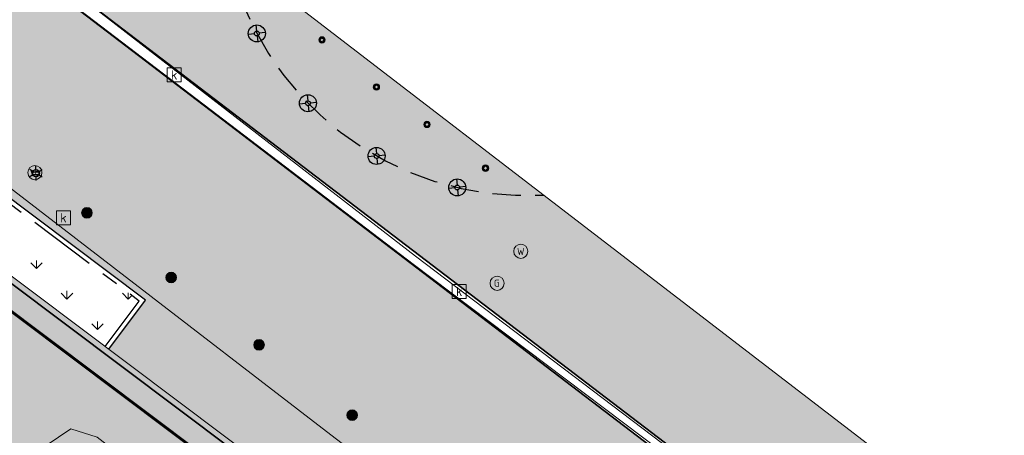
# Model space of a CAD drawing. Header units: metres. Extents: x 187916 to 189411, y 333285 to 334910.
# Tile 244 of 256: x 188825 to 188843, y 334220 to 334227. Entities that reach past the tile are written whole.
import ezdxf
from ezdxf.enums import TextEntityAlignment as Align

# ---------------------------------------------------------------- set-up
doc = ezdxf.new("R2010")
doc.units = ezdxf.units.M
doc.linetypes.add('DASHED', pattern=[0.75, 0.5, -0.25])
doc.linetypes.add('VH-OPSLUITBAND_80X200', pattern=[14, 8, -2, 2, -2])
for name, color, linetype, lineweight in [('B-ME-IE-MEUBILAIR_WEGMEUBILAIR-S', 253, 'Continuous', 18), ('B-ME-IE-MEUBILAIR_WEGMEUBILAIR_LICHTMAST-S', 253, 'Continuous', 25), ('B-ME-IE-MEUBILAIR_WEGMEUBILAIR_PAAL-S', 253, 'Continuous', 18), ('B-ME-OG-BEBOUWING_HOOFDGEBOUW-G', 253, 'Continuous', 18), ('B-ME-RI-HWA_KOLK-S', 253, 'Continuous', 25), ('B-ME-VH-VERHARDING_ASFALT-G', 253, 'Continuous', 18), ('B-ME-VH-VERHARDING_BETONSTRAATSTEEN-G', 253, 'Continuous', 18), ('B-WE-IE-MEUBILAIR_WEGMEUBILAIR_PAAL-S-200', 253, 'Continuous', 18), ('N-WE-GR-VAKBEPLANTING-A', 94, 'Continuous', 5), ('N-WE-GW-WATERGANG_GRACHT-A', 141, 'Continuous', 35), ('N-WE-IE-MEUBILAIR_WEGMEUBILAIR_PAAL-S-200', 7, 'Continuous', 25), ('N-WE-IE-TERREINAFSCHEIDING_KUNSTMATIGE_BALUSTRADE-G', 120, 'KG-OG-SO', 35), ('N-WE-OG-BEBOUWING-G', 7, 'Continuous', 25), ('N-WE-VH-GOOT-G', 170, 'Continuous', 35), ('N-WE-VH-HARDSTEEN-A', 252, 'Continuous', 18), ('N-WE-VH-HARDSTEEN-G', 7, 'Continuous', 18), ('N-WE-VH-KANTOPSLUITING_NATUURSTEEN BAND_80X200-G', 150, 'VH-OPSLUITBAND_80X200', 25), ('N-WE-VH-KANTOPSLUITING_NATUURSTEEN VOORKANTBAND-G', 7, 'Continuous', 25), ('N-WE-VH-NATUURSTEEN_MERGEL-G', 40, 'Continuous', 18)]:
    doc.layers.add(name, color=color, linetype=linetype, lineweight=lineweight)
doc.layers.add('N-WE-VH-VERHARDING_STRAATBAKSTEEN_WF_KEPER-A', color=7, linetype='Continuous', lineweight=18, true_color=0xcc4f19)
doc.styles.add('NLCS-ISO', font='NLCS-ISO.ttf')
doc.linetypes.add('KG-OG-SO', pattern='A,5.5,-1.5,[2,NLCS.SHX,S=0.5,R=0,X=0,Y=0],-1.5', length=8.5)

# ---------------------------------------------------------------- blocks, each defined once
blk = doc.blocks.new('SIE-WEG_PAAL_CONISCH-SO')
for p, q in [((-0.5200004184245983, 0.5423931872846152), (-0.1450004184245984, 0.1548931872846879)), ((0.5424995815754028, 0.5148931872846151), (0.1549995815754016, 0.1423931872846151)), ((-0.1525004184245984, -0.1501068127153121), (-0.5400004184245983, -0.5201068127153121)), ((0.1474995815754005, -0.1501068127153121), (0.5199995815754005, -0.540106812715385))]:
    blk.add_line(p, q)
for centre, radius in [((-7.998943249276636e-07, -6.319045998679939e-05), 0.7500000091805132), ((7.958078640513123e-15, 2.182787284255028e-13), 0.2125000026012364)]:
    blk.add_circle(centre, radius)
blk = doc.blocks.new('SIE-WEG_PAAL_UITNEEMBAAR-SO')
h = blk.add_hatch(color=256)
h.paths.add_polyline_path([(0.9375000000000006, 0, 1), (-0.9374999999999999, 0, 1)])
h.paths.add_polyline_path([(0.4656276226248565, -0.4672274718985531), (-0.4687526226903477, -0.4672274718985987), (-0.4687526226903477, 0.4671527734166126), (0.4656276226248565, 0.4671527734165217)], flags=16)
at = {"flags": 128}
blk.add_lwpolyline([(0.4656276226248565, 0.4671527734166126), (-0.4687526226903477, 0.4671527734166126), (-0.4687526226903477, -0.4672274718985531), (0.4656276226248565, -0.4672274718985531)], close=True, dxfattribs=at)
blk.add_circle((0, 0), 0.9375)
blk = doc.blocks.new('ontwerp Tempelplein')
at = {"layer": 'N-WE-GR-VAKBEPLANTING-A', "transparency": 33554585}
h = blk.add_hatch(dxfattribs=at)
h.set_pattern_fill('GRASS', color=256, scale=0.03)
h.set_pattern_definition([(90, (0, 0), (-0.5388153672, 0.5388153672), [0.142875, -0.9347557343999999]), (45, (0, 0), (-0.5388153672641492, 0.5388153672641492), [0.142875, -0.6191249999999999]), (135, (0, 0), (-0.5388153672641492, -0.5388153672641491), [0.142875, -0.6191249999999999])])
h.paths.add_polyline_path([(188827.5013287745, 334222.2881403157), (188824.9680983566, 334224.1938275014), (188824.3669352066, 334223.3947011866), (188826.9001656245, 334221.4890140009)])
at = {"layer": 'N-WE-GW-WATERGANG_GRACHT-A', "transparency": 33554585}
h = blk.add_hatch(color=256, dxfattribs=at)
h.dxf.hatch_style = 1
h.paths.add_polyline_path([(188837.5516101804, 334212.850509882), (188810.1815338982, 334233.4403477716), (188807.897113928, 334230.4036677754), (188835.2671902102, 334209.8138298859)])
edge = h.paths.add_edge_path()
edge.add_line((188786.3107660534, 334228.9614547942), (188783.7858808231, 334225.605124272))
edge.add_line((188783.7858808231, 334225.605124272), (188789.9391534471, 334220.9761680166))
edge.add_arc((188791.1414797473, 334222.5744206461), 1.99999999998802, 233.0467523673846, 323.0467523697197)
edge.add_line((188792.7397323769, 334221.372094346), (188801.3540559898, 334232.8231167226))
edge.add_arc((188802.9523086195, 334231.6207904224), 2.00000000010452, 53.0467523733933, 143.046752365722, ccw=False)
edge.add_line((188804.1546349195, 334233.2190430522), (188805.899298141, 334231.9065756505))
edge.add_line((188805.899298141, 334231.9065756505), (188808.1837181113, 334234.9432556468))
edge.add_line((188808.1837181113, 334234.9432556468), (188800.7652580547, 334240.5239814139))
edge.add_line((188800.7652580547, 334240.5239814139), (188795.2066430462, 334233.1349131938))
edge.add_line((188795.2066430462, 334233.1349131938), (188796.0856819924, 334232.4736337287))
edge.add_line((188796.0856819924, 334232.4736337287), (188790.8657860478, 334225.5348248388))
edge.add_line((188790.8657860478, 334225.5348248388), (188786.3107660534, 334228.9614547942))
at = {"layer": 'N-WE-VH-HARDSTEEN-A', "transparency": 33554585}
h = blk.add_hatch(color=256, dxfattribs=at)
h.dxf.hatch_style = 1
h.paths.add_polyline_path([(188810.4821154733, 334233.839910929), (188810.1815338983, 334233.4403477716), (188837.5516101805, 334212.8505098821), (188832.8445252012, 334206.5933807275), (188833.2430545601, 334206.2934832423), (188838.2517549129, 334212.9494914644)])
at = {"layer": 'N-WE-VH-VERHARDING_STRAATBAKSTEEN_WF_KEPER-A', "transparency": 33554585}
h = blk.add_hatch(color=256, dxfattribs=at)
h.dxf.hatch_style = 1
h.paths.add_polyline_path([(188817.581172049, 334231.6350269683), (188818.0680296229, 334232.2698259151), (188818.7028285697, 334231.7829683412), (188818.2159709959, 334231.1481693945)], flags=16)
h.paths.add_polyline_path([(188805.5199580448, 334240.9370391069), (188804.8860411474, 334241.425044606), (188805.3740466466, 334242.0589615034), (188806.007963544, 334241.5709560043)], flags=16)
h.paths.add_polyline_path([(188803.2494914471, 334242.6792282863), (188802.6392282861, 334243.196508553), (188803.156508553, 334243.8067717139), (188803.766771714, 334243.2894914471)], flags=16)
h.paths.add_polyline_path([(188802.0211156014, 334242.776581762), (188801.5038346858, 334242.1663191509), (188800.8935720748, 334242.6836000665), (188801.4108529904, 334243.2938626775)], flags=16)
h.paths.add_polyline_path([(188799.3104932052, 334244.9862284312), (188798.7002305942, 334245.5035093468), (188799.2175115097, 334246.1137719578), (188799.8277741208, 334245.5964910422)], flags=16)
h.paths.add_polyline_path([(188798.0500238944, 334249.9752059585), (188797.4539178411, 334250.43035162), (188797.6359761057, 334250.6687940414), (188798.232082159, 334250.2136483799)], flags=16)
h.paths.add_polyline_path([(188794.4374813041, 334250.5949796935), (188793.8039770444, 334251.0835207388), (188794.2925180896, 334251.7170249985), (188794.9260223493, 334251.2284839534)], flags=16)
h.paths.add_polyline_path([(188768.9542189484, 334239.270966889), (188768.4716501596, 334238.6329015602), (188767.8335848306, 334239.115470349), (188768.3161536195, 334239.7535356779)], flags=16)
h.paths.add_polyline_path([(188764.6982402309, 334233.6436035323), (188764.2156738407, 334233.0055363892), (188763.5776066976, 334233.4881027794), (188764.0601730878, 334234.1261699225)], flags=16)
h.paths.add_polyline_path([(188755.1763549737, 334229.2614172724), (188754.6850830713, 334228.5852701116), (188753.9419693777, 334227.5625081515), (188753.6992680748, 334227.738848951), (188754.43940803, 334228.7575180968), (188754.9336536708, 334229.4377580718)], flags=16)
edge = h.paths.add_edge_path()
edge.add_line((188774.7647337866, 334246.1513168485), (188774.3768214, 334246.0537260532))
edge.add_line((188774.3768214, 334246.0537260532), (188788.0864276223, 334249.4809891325))
edge.add_line((188788.0864276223, 334249.4809891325), (188791.5695420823, 334254.0428377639))
edge.add_line((188791.5695420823, 334254.0428377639), (188785.6782517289, 334258.5410226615))
edge.add_line((188785.6782517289, 334258.5410226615), (188784.4040000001, 334256.8930000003))
edge.add_line((188784.4040000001, 334256.8930000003), (188783.2409999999, 334250.7390000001))
edge.add_line((188783.2409999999, 334250.7390000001), (188775.355, 334248.7680000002))
edge.add_line((188775.355, 334248.7680000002), (188767.4933020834, 334246.8017877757))
edge.add_line((188767.4933020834, 334246.8017877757), (188761.6609999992, 334238.9689999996))
edge.add_line((188761.6609999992, 334238.9689999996), (188753.1126017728, 334227.7986610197))
edge.add_line((188753.1126017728, 334227.7986610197), (188754.3721239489, 334226.8731321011))
edge.add_line((188754.3721239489, 334226.8731321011), (188754.0168367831, 334226.3896333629))
edge.add_line((188754.0168367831, 334226.3896333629), (188754.9045630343, 334225.7373095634))
edge.add_line((188754.9045630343, 334225.7373095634), (188755.153037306, 334225.554724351))
edge.add_arc((188745.4548851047, 334212.38814915), 16.35276302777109, 39.54694003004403, 53.62561877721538, ccw=False)
edge.add_line((188758.064553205, 334222.8001196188), (188773.4530884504, 334243.1472515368))
edge.add_line((188773.4530884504, 334243.1472515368), (188790.7108257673, 334247.4620012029))
edge.add_line((188790.7108257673, 334247.4620012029), (188794.7109670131, 334244.4527929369))
edge.add_line((188794.7109670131, 334244.4527929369), (188795.3121301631, 334245.2519192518))
edge.add_line((188795.3121301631, 334245.2519192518), (188797.3898585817, 334243.6888950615))
edge.add_line((188797.3898585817, 334243.6888950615), (188796.7886954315, 334242.8897687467))
edge.add_line((188796.7886954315, 334242.8897687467), (188800.0651133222, 334240.4249998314))
edge.add_line((188800.0651133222, 334240.4249998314), (188800.6662764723, 334241.2241261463))
edge.add_line((188800.6662764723, 334241.2241261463), (188801.8649659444, 334240.3223814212))
edge.add_line((188801.8649659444, 334240.3223814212), (188802.5142221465, 334241.1854378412))
edge.add_line((188802.5142221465, 334241.1854378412), (188807.934866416, 334237.1076199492))
edge.add_line((188807.934866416, 334237.1076199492), (188807.2856102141, 334236.2445635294))
edge.add_line((188807.2856102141, 334236.2445635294), (188812.8794944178, 334232.036421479))
edge.add_line((188812.8794944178, 334232.036421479), (188813.5287506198, 334232.8994778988))
edge.add_line((188813.5287506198, 334232.8994778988), (188818.723071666, 334228.9919174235))
edge.add_line((188818.723071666, 334228.9919174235), (188818.0738285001, 334228.1288783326))
edge.add_line((188818.0738285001, 334228.1288783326), (188821.7698594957, 334225.3485941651))
edge.add_line((188821.7698594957, 334225.3485941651), (188822.4190308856, 334226.2115378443))
edge.add_line((188822.4190308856, 334226.2115378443), (188827.6133519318, 334222.3039773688))
edge.add_line((188827.6133519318, 334222.3039773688), (188826.9642814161, 334221.441167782))
edge.add_line((188826.9642814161, 334221.441167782), (188830.6603123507, 334218.6608836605))
edge.add_line((188830.6603123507, 334218.6608836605), (188831.3094404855, 334219.5235004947))
edge.add_line((188831.3094404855, 334219.5235004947), (188836.5036321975, 334215.6160373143))
edge.add_line((188836.5036321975, 334215.6160373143), (188835.8543759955, 334214.7529808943))
edge.add_line((188835.8543759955, 334214.7529808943), (188838.2517549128, 334212.9494914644))
edge.add_line((188838.2517549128, 334212.9494914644), (188834.6278621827, 334208.1337536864))
edge.add_line((188834.6278621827, 334208.1337536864), (188836.6264003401, 334206.6303023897))
edge.add_line((188836.6264003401, 334206.6303023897), (188841.7222702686, 334213.4042434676))
edge.add_arc((188885.3479967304, 334180.6214900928), 54.57025680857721, 138.6694944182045, 143.0767999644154, ccw=False)
edge.add_line((188844.3705018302, 334216.6597730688), (188835.1129999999, 334223.7800000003))
edge.add_line((188835.1129999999, 334223.7800000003), (188823.1344076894, 334232.9836686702))
edge.add_line((188823.1344076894, 334232.9836686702), (188824.5933616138, 334235.0982979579))
edge.add_line((188824.5933616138, 334235.0982979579), (188824.33, 334235.2800000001))
edge.add_line((188824.33, 334235.2800000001), (188825.2102297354, 334236.5558179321))
edge.add_line((188825.2102297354, 334236.5558179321), (188821.3909999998, 334238.767))
edge.add_line((188821.3909999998, 334238.767), (188815.5860000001, 334242.1859999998))
edge.add_line((188815.5860000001, 334242.1859999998), (188806.8095170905, 334247.2874533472))
edge.add_line((188806.8095170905, 334247.2874533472), (188807.1341274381, 334247.8220609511))
edge.add_line((188807.1341274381, 334247.8220609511), (188796.2012628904, 334256.3960970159))
edge.add_line((188796.2012628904, 334256.3960970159), (188788.575189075, 334262.2900355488))
edge.add_line((188788.575189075, 334262.2900355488), (188785.8002113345, 334258.6995357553))
edge.add_line((188785.8002113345, 334258.6995357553), (188841.6258020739, 334216.0749468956))
edge.add_line((188841.6258020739, 334216.0749468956), (188841.6106308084, 334216.05507703))
edge.add_line((188841.6106308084, 334216.05507703), (188841.6108304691, 334216.0549235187))
edge.add_line((188841.6108304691, 334216.0549235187), (188841.565115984, 334215.9954660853))
edge.add_line((188841.565115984, 334215.9954660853), (188841.5196011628, 334215.9358551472))
edge.add_line((188841.5196011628, 334215.9358551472), (188841.5044298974, 334215.9159852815))
edge.add_line((188841.5044298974, 334215.9159852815), (188791.7285036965, 334253.9214655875))
edge.add_line((188791.7285036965, 334253.9214655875), (188788.2028836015, 334249.3039471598))
edge.add_line((188788.2028836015, 334249.3039471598), (188770.5317411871, 334244.8863400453))
edge.add_line((188770.5317411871, 334244.8863400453), (188756.8892707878, 334226.8338919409))
edge.add_line((188756.8892707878, 334226.8338919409), (188756.72970941, 334226.9544745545))
edge.add_line((188756.72970941, 334226.9544745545), (188770.4147447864, 334245.0632469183))
edge.add_line((188770.4147447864, 334245.0632469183), (188773.9887630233, 334245.9567153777))
edge.add_line((188773.9887630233, 334245.9567153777), (188773.7937273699, 334246.7319600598))
edge.add_line((188773.7937273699, 334246.7319600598), (188774.569552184, 334246.9271416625))
edge.add_line((188774.569552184, 334246.9271416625), (188774.7647337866, 334246.1513168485))
at = {"layer": 'N-WE-IE-TERREINAFSCHEIDING_KUNSTMATIGE_BALUSTRADE-G', "ltscale": 0.175, "flags": 128}
blk.add_lwpolyline([(188810.4189933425, 334233.756002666), (188838.0407944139, 334212.9767983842)], dxfattribs=at)
at = {"layer": 'N-WE-OG-BEBOUWING-G', "linetype": 'DASHED', "flags": 128}
blk.add_lwpolyline([(188829.051767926, 334228.4371058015, 0.3699243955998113), (188834.6250864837, 334224.1548849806)], format="xyb", dxfattribs=at)
at = {"layer": 'N-WE-VH-GOOT-G', "flags": 128}
blk.add_lwpolyline([(188785.7997447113, 334258.6998920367), (188841.6258020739, 334216.0749468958), (188841.5044298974, 334215.9159852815), (188791.7285036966, 334253.9214655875), (188788.2028836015, 334249.3039471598), (188770.5317411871, 334244.8863400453), (188756.8892707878, 334226.8338919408), (188756.72970941, 334226.9544745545), (188770.4147447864, 334245.0632469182), (188788.0864276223, 334249.4809891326), (188791.5695420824, 334254.0428377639), (188785.6779059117, 334258.5412867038)], dxfattribs=at)
at = {"layer": 'N-WE-VH-HARDSTEEN-G', "flags": 128}
blk.add_lwpolyline([(188810.1815338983, 334233.4403477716), (188810.4821154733, 334233.839910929), (188838.2517549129, 334212.9494914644), (188833.2430545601, 334206.2934832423), (188832.8445252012, 334206.5933807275), (188837.5516101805, 334212.8505098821)], dxfattribs=at)
at = {"layer": 'N-WE-VH-KANTOPSLUITING_NATUURSTEEN BAND_80X200-G', "ltscale": 0.15, "flags": 128}
blk.add_lwpolyline([(188826.9001656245, 334221.4890140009), (188827.5013287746, 334222.2881403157), (188822.4348679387, 334226.0995146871), (188821.8337047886, 334225.3003883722)], dxfattribs=at)
at = {"layer": 'N-WE-VH-KANTOPSLUITING_NATUURSTEEN VOORKANTBAND-G', "flags": 128}
blk.add_lwpolyline([(188826.9640957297, 334221.4409209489), (188827.6133519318, 334222.3039773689), (188822.4190308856, 334226.2115378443), (188821.7697746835, 334225.3484814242)], dxfattribs=at)
at = {"layer": 'N-WE-VH-NATUURSTEEN_MERGEL-G', "const_width": 0.05, "flags": 128}
blk.add_lwpolyline([(188795.2066430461, 334233.1349131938), (188800.7652580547, 334240.5239814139), (188837.5516101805, 334212.8505098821)], dxfattribs=at)
at = {"layer": 'B-WE-IE-MEUBILAIR_WEGMEUBILAIR_PAAL-S-200'}
for p, xscale, yscale, zscale, rotation in [((188830.72, 334226.89), 0.06, 0.06, 0.06, 52.46337466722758), ((188831.68, 334226.06), 0.06, 0.06, 0.06, 52.46337467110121), ((188832.57, 334225.4), 0.05999999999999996, 0.05999999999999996, 0.05999999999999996, 52.46337467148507), ((188833.6, 334224.63), 0.06, 0.06, 0.06, 52.46337466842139)]:
    blk.add_blockref('SIE-WEG_PAAL_UITNEEMBAAR-SO', p, dxfattribs=dict(at, xscale=xscale, yscale=yscale, zscale=zscale, rotation=rotation))
at = {"layer": 'N-WE-IE-MEUBILAIR_WEGMEUBILAIR_PAAL-S-200', "xscale": 0.2000000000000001, "yscale": 0.2000000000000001, "zscale": 0.2000000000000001, "rotation": 322.4633135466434}
for p in [(188829.5727861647, 334227.0039898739), (188830.4736737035, 334225.7736716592), (188831.6825900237, 334224.8442618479), (188833.1031311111, 334224.289875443)]:
    blk.add_blockref('SIE-WEG_PAAL_CONISCH-SO', p, dxfattribs=at)
blk = doc.blocks.new('SRI-KOLK-SO')
at = {"color": 0, "linetype": 'ByBlock', "lineweight": 18}
blk.add_lwpolyline([(-1.125, -1.125), (1.125, -1.125), (1.125, 1.125), (-1.125, 1.125)], close=True, dxfattribs=at)
at = {"color": 0, "linetype": 'ByBlock', "lineweight": 18, "style": 'NLCS-ISO'}
blk.add_text('k', height=1.5, dxfattribs=at).set_placement((0, 0), align=Align.MIDDLE_CENTER)
blk = doc.blocks.new('SIE-WEG_STRAATPOT_GAS-SO')
blk.add_circle((0, 0), 0.4)
at = {"style": 'NLCS-ISO'}
blk.add_text('G', height=0.4, dxfattribs=at).set_placement((-0.1780800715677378, -0.1884877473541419))
blk = doc.blocks.new('SIE-WEG_STRAATPOT_WATER-SO')
blk.add_circle((0, 2.91038304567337e-14), 0.4)
at = {"style": 'NLCS-ISO'}
blk.add_text('W', height=0.4, dxfattribs=at).set_placement((-0.2128690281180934, -0.2108641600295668))
blk = doc.blocks.new('B-SIE-WEG_LICHTMAST-SO')
at = {"ltscale": 0.1}
for p, q in [((-1.096064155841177, 0.6328125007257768), (-2.192125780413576, 1.265625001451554)), ((8.349587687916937e-10, 1.265625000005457), (1.669846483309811e-09, 2.53125000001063)), ((1.096064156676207, 0.6328124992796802), (2.192125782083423, 1.26562499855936)), ((-1.096064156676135, -0.6328124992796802), (-2.192125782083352, -1.26562499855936)), ((-8.349587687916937e-10, -1.265625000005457), (-1.669775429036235e-09, -2.53125000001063)), ((1.096064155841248, -0.6328125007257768), (2.192125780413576, -1.265625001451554))]:
    blk.add_line(p, q, dxfattribs=at)
at = {"flags": 128}
for points in [[(-1.162672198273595, 0.4999999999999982), (1.162672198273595, 0.4999999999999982)], [(-1.162672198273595, -0.4999999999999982), (1.162672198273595, -0.4999999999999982)]]:
    blk.add_lwpolyline(points, dxfattribs=at)
at = {"ltscale": 0.1}
blk.add_circle((0, 0), 1.265625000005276, dxfattribs=at)
at = {"style": 'NLCS-ISO'}
blk.add_attdef('TYPE', text='', height=1.8, dxfattribs=at).set_placement((1.669846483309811e-09, 2.53125000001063), align=Align.BOTTOM_CENTER)
blk = doc.blocks.new('SIE-WEG_PAAL_VERKEERSBORD-SO')
at = {"color": 0, "linetype": 'ByBlock', "lineweight": 18}
blk.add_circle((0, 0), 1.5, dxfattribs=at)
at = {"color": 0, "linetype": 'ByBlock', "lineweight": 18, "style": 'NLCS-ISO'}
blk.add_text('vb', height=1.5, dxfattribs=at).set_placement((0, 0.1317113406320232), align=Align.MIDDLE_CENTER)
blk = doc.blocks.new('SIE-WEG_PAAL_ALGEMEEN_TYPE_01-SO')
h = blk.add_hatch(color=256)
edge = h.paths.add_edge_path()
edge.add_arc((2.273736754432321e-16, 0), 0.1875, 0, 360)
at = {"ltscale": 0.5}
blk.add_circle((2.273736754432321e-16, 0), 0.1875, dxfattribs=at)
blk = doc.blocks.new('DTM')
at = {"layer": 'B-ME-OG-BEBOUWING_HOOFDGEBOUW-G', "ltscale": 0.2, "flags": 128}
blk.add_lwpolyline([(188846.4849999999, 334222.3960000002), (188842.934136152, 334217.7645257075), (188835.1129999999, 334223.7800000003), (188823.5010000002, 334232.702)], dxfattribs=at)
at = {"layer": 'B-ME-VH-VERHARDING_ASFALT-G', "ltscale": 0.2, "flags": 128}
blk.add_lwpolyline([(188818.1680000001, 334152.054), (188816.4649999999, 334154.6290000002), (188815.4670000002, 334157.9180000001), (188815.449, 334159.6120000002), (188815.6579999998, 334161.1490000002), (188817.1170000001, 334164.9390000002), (188821.9399999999, 334172.2939999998), (188827.0079999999, 334180.0690000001), (188831.9199999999, 334187.8679999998), (188837.2629999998, 334196.2829999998), (188841.4270000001, 334202.9279999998), (188842.5070000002, 334205.6340000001), (188842.46, 334208.5210000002), (188841.1609999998, 334211.6269999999), (188838.9479999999, 334213.7960000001), (188830.952, 334219.872), (188823.1359999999, 334225.889), (188815.8029999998, 334231.5129999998), (188808.585, 334237.014)], dxfattribs=at)
at = {"layer": 'B-ME-VH-VERHARDING_BETONSTRAATSTEEN-G', "ltscale": 0.2, "flags": 128}
for points in [[(188806.2999999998, 334243.0350000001), (188813.4019999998, 334237.645), (188820.665, 334232.0609999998), (188826.8330000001, 334227.3640000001), (188832.3650000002, 334223.0779999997), (188838.784, 334218.2060000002), (188841.6129999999, 334216.057), (188841.5210000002, 334215.9309999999)], [(188806.1910000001, 334242.875), (188813.2910000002, 334237.4679999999), (188820.5499999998, 334231.9070000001), (188826.7179999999, 334227.2149999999), (188832.3259999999, 334222.9399999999), (188838.7080000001, 334218.1200000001), (188841.5210000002, 334215.9309999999)], [(188825.8640000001, 334219.7390000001), (188825.773, 334219.2889999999), (188825.9739999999, 334218.7850000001), (188829.8999999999, 334215.7650000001), (188830.3420000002, 334215.6329999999), (188830.7889999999, 334215.8700000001), (188830.8820000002, 334216.469), (188830.6749999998, 334216.8429999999), (188826.7599999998, 334219.8879999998), (188826.298, 334220.034), (188825.8640000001, 334219.7390000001)]]:
    blk.add_lwpolyline(points, dxfattribs=at)
at = {"layer": 'B-ME-IE-MEUBILAIR_WEGMEUBILAIR-S'}
for name, p, xscale, yscale, zscale in [('SIE-WEG_PAAL_VERKEERSBORD-SO', (188825.664, 334224.551), 0.083, 0.083, 0.083), ('SIE-WEG_STRAATPOT_WATER-SO', (188834.222, 334223.165), 0.3125, 0.3125, 0.3125), ('SIE-WEG_STRAATPOT_GAS-SO', (188833.805, 334222.6), 0.3125, 0.3125, 0.3125)]:
    blk.add_blockref(name, p, dxfattribs=dict(at, xscale=xscale, yscale=yscale, zscale=zscale))
at = {"layer": 'B-ME-IE-MEUBILAIR_WEGMEUBILAIR_LICHTMAST-S', "xscale": 0.05, "yscale": 0.05, "zscale": 0.05}
blk.add_blockref('B-SIE-WEG_LICHTMAST-SO', (188825.683, 334224.541), dxfattribs=at)
at = {"layer": 'B-ME-IE-MEUBILAIR_WEGMEUBILAIR_PAAL-S', "xscale": 0.5, "yscale": 0.5, "zscale": 0.5}
for p in [(188826.581, 334223.842), (188828.065, 334222.702), (188829.612, 334221.515), (188831.251, 334220.275)]:
    blk.add_blockref('SIE-WEG_PAAL_ALGEMEEN_TYPE_01-SO', p, dxfattribs=at)
at = {"layer": 'B-ME-RI-HWA_KOLK-S', "xscale": 0.11, "yscale": 0.11, "zscale": 0.11}
for p in [(188828.116, 334226.273), (188826.167, 334223.755), (188833.137, 334222.456)]:
    blk.add_blockref('SRI-KOLK-SO', p, dxfattribs=at)

msp = doc.modelspace()

# ---------------------------------------------------------------- block references
msp.add_blockref('DTM', (0, 0))

# ---------------------------------------------------------------- next in the draw order: block references
msp.add_blockref('ontwerp Tempelplein', (0, 0))

doc.saveas('drawing.dxf')
